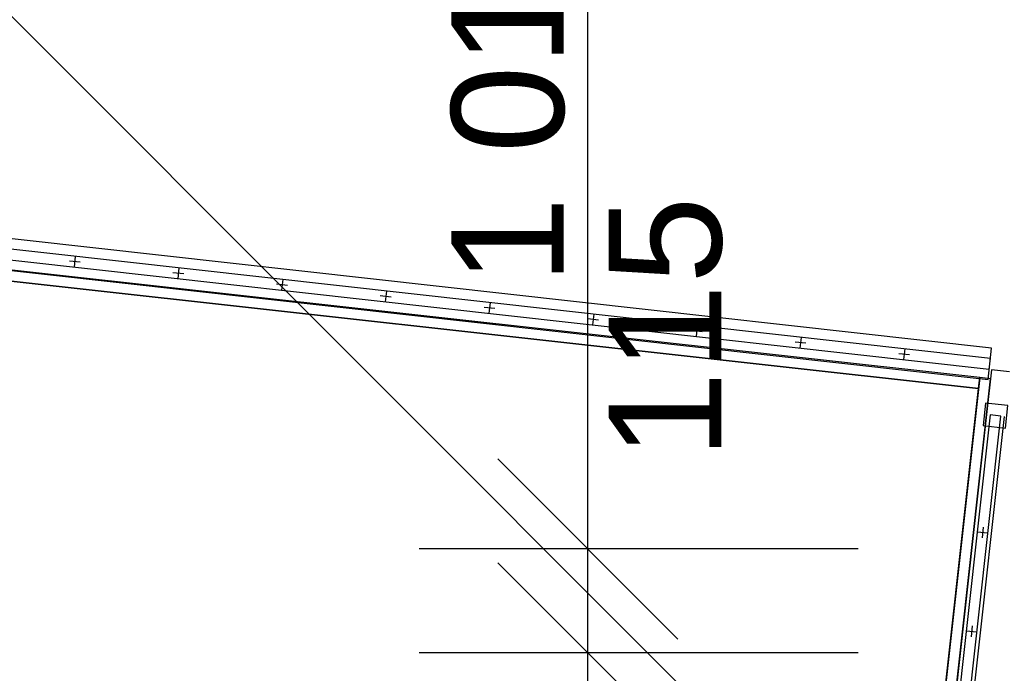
# Model space of a CAD drawing. Header units: millimetres. Extents: x -28761 to 4793, y -4271 to 20239.
# Tile 154 of 256: x -14138 to -13044, y 10003 to 10729. Entities that reach past the tile are written whole.
import ezdxf

# ---------------------------------------------------------------- set-up
doc = ezdxf.new("R2010")
doc.units = ezdxf.units.MM
doc.header["$MEASUREMENT"] = 0
for name, color, linetype in [('5._POHLED ZÁPADNÍ_1_Kóty - SP', 7, 'Continuous'), ('5._POHLED ZÁPADNÍ_1_Nové_3D prvky model', 7, 'Continuous'), ('5._POHLED ZÁPADNÍ_1_Nové_Konstrukce - nenosné', 7, 'Continuous'), ('5._POHLED ZÁPADNÍ_1_Nové_Kóty - SP', 7, 'Continuous'), ('5._POHLED ZÁPADNÍ_1_TZB - kanalizace', 7, 'Continuous')]:
    doc.layers.add(name, color=color, linetype=linetype)
doc.styles.add('GENEROVANÝ_STYL_2', font='txt')

msp = doc.modelspace()

# ---------------------------------------------------------------- linework, layer by layer
at = {"layer": '5._POHLED ZÁPADNÍ_1_Nové_3D prvky model', "color": 1, "linetype": 'Continuous', "lineweight": 25, "flags": 128}
for points in [[(-14359.9, 10474.4), (-14361.2, 10462.5), (-13073.1, 10319.7), (-13071.8, 10331.6)], [(-14361.2, 10462.5), (-14461.7, 9556.1), (-13173.6, 9413.2), (-13073.1, 10319.7)], [(-13171.4, 9432.8), (-13159.5, 9431.4), (-13059.8, 10330.3), (-13071.8, 10331.6)]]:
    msp.add_lwpolyline(points, close=True, dxfattribs=at)
at = {"layer": '5._POHLED ZÁPADNÍ_1_Nové_Konstrukce - nenosné', "color": 1, "linetype": 'Continuous', "lineweight": 25}
for p, q in [((-14076, 10466.2), (-14077.3, 10454.3)), ((-14070.7, 10459.6), (-14082.6, 10460.9)), ((-13960.9, 10453.4), (-13962.2, 10441.4)), ((-13955.6, 10446.7), (-13967.5, 10448.1)), ((-13840.4, 10433.9), (-13852.4, 10435.2)), ((-13845.7, 10440.5), (-13847.1, 10428.6)), ((-13725.3, 10421.1), (-13737.3, 10422.4)), ((-13730.6, 10427.7), (-13732, 10415.8)), ((-13610.2, 10408.2), (-13622.1, 10409.6)), ((-13615.5, 10414.9), (-13616.8, 10402.9)), ((-13500.4, 10402), (-13501.7, 10390.1)), ((-13495.1, 10395.4), (-13507, 10396.7)), ((-13385.3, 10389.2), (-13386.6, 10377.2)), ((-13380, 10382.5), (-13391.9, 10383.9)), ((-13270.1, 10376.3), (-13271.5, 10364.4)), ((-13264.8, 10369.7), (-13276.8, 10371)), ((-13149.7, 10356.9), (-13161.6, 10358.2)), ((-13155, 10363.5), (-13156.3, 10351.6)), ((-13058.6, 10340.3), (-13064.1, 10290.6)), ((-13038.8, 10338.1), (-13058.6, 10340.3)), ((-13064.1, 10290.6), (-13153.8, 9482.2)), ((-13133.9, 9480), (-13044.3, 10288.4)), ((-13074.5, 10160.5), (-13062.6, 10159.2)), ((-13067.9, 10165.8), (-13069.2, 10153.9)), ((-13086.7, 10050.7), (-13074.8, 10049.4)), ((-13080.1, 10056), (-13081.4, 10044.1))]:
    msp.add_line(p, q, dxfattribs=at)
at = {"layer": '5._POHLED ZÁPADNÍ_1_Nové_Konstrukce - nenosné', "color": 1, "linetype": 'Continuous', "lineweight": 25, "flags": 128}
for points in [[(-14670.2, 10544.1), (-14674.1, 10509.3), (-13062.4, 10329.5), (-13058.5, 10364.3)], [(-14671.5, 10532.6), (-14672.8, 10520.7), (-13061.1, 10340.9), (-13059.8, 10352.9)], [(-14671.5, 10532.6), (-14672.8, 10520.7), (-13061.1, 10340.9), (-13059.8, 10352.9)], [(-13068, 10278.5), (-13043.2, 10275.7), (-13040.4, 10300.6), (-13065.3, 10303.3)], [(-13149.8, 9481.8), (-13137.9, 9480.4), (-13048.2, 10288.9), (-13060.2, 10290.2)]]:
    msp.add_lwpolyline(points, close=True, dxfattribs=at)
at = {"layer": '5._POHLED ZÁPADNÍ_1_Nové_Kóty - SP', "color": 1, "linetype": 'Continuous', "lineweight": 25}
for p, q in [((-13506.8, 10141.5), (-13506.8, 11156.3)), ((-13606.8, 10241.5), (-13406.8, 10041.5)), ((-13206.8, 10141.5), (-13694.3, 10141.5)), ((-13506.8, 10026.2), (-13506.8, 10141.5)), ((-13606.8, 10126.2), (-13406.8, 9926.2)), ((-13206.8, 10026.2), (-13694.3, 10026.2)), ((-13506.8, 9414.7), (-13506.8, 10026.2))]:
    msp.add_line(p, q, dxfattribs=at)
at = {"layer": '5._POHLED ZÁPADNÍ_1_TZB - kanalizace', "color": 30, "linetype": 'Continuous', "lineweight": 20, "true_color": 0xff6600}
msp.add_line((-12991, 9576.7), (-17008, 13593.8), dxfattribs=at)

# ---------------------------------------------------------------- texts
at = {"layer": '5._POHLED ZÁPADNÍ_1_Kóty - SP', "color": 1, "linetype": 'Continuous', "lineweight": 25, "char_height": 125, "attachment_point": 7, "rotation": 90, "style": 'GENEROVANÝ_STYL_2'}
for s, insert, width in [('\\A1;{\\pql;\\fArial|b0|i0|c0|p38;1\xa0015}', (-13531.8, 10435.2), 427.429), ('\\A1;{\\pql;\\fArial|b0|i0|c0|p38;115}', (-13356.8, 10241.5), 272.001)]:
    msp.add_mtext(s, dxfattribs=dict(at, insert=insert, width=width))

doc.saveas('drawing.dxf')
